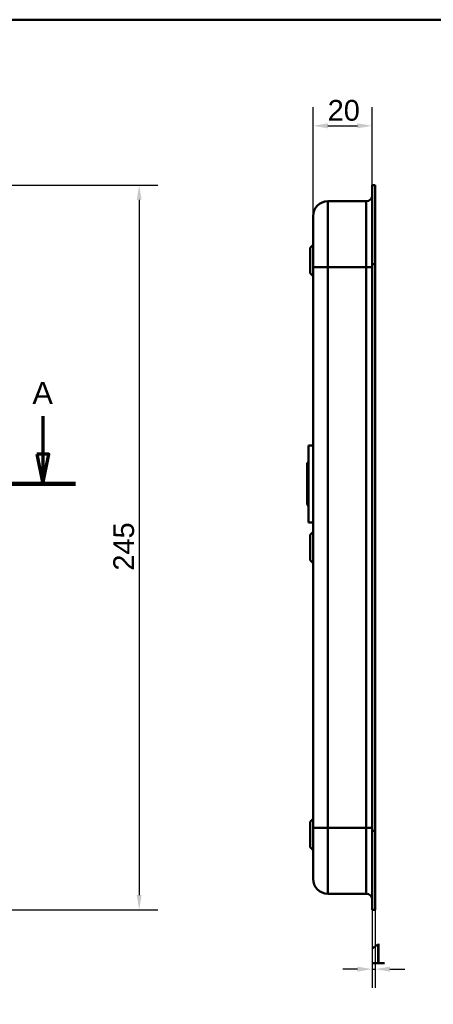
# Model space of a CAD drawing. Header units: millimetres. Extents: x 20 to 833, y 20 to 574.
# Tile 9 of 10: x 298 to 438, y 241 to 574. Entities that reach past the tile are written whole.
import ezdxf

# ---------------------------------------------------------------- set-up
doc = ezdxf.new("R2010")
doc.units = ezdxf.units.MM
doc.header["$LTSCALE"] = 2
for name, color, linetype, lineweight in [('Bemaßungen(DIN)', 7, 'Continuous', 25), ('Schnittansichtslinien(DIN)', 7, 'Continuous', 70), ('Sichtbare Kanten(DIN)', 7, 'Continuous', 50), ('Sichtbare tangentiale Kanten(DIN)', 7, 'Continuous', 50), ('Skizziergeometrie(DIN)', 7, 'Continuous', 50)]:
    doc.layers.add(name, color=color, linetype=linetype, lineweight=lineweight)
doc.styles.add('Aktuell-DINGroßer Text', font='arial.ttf')
doc.styles.add('STANDARD-DIN~0', font='arial.ttf')
doc.dimstyles.new('CAD-LAN', dxfattribs={"dimscale": 2, "dimtxt": 3.5, "dimasz": 2.5, "dimexe": 3.175, "dimexo": 0, "dimgap": 0.8, "dimtad": 1, "dimrnd": 1e-08, "dimtxsty": 'STANDARD-DIN~0', "dimcen": 0.09, "dimdle": 10, "dimclrd": 250, "dimclre": 250, "dimclrt": 250, "dimadec": 0, "dimazin": 2, "dimtfac": 1, "dimtmove": 0, "dimatfit": 3, "dimfxl": 1, "dimtolj": 1, "dimtzin": 0, "dimlwd": 25, "dimlwe": 25, "dimarcsym": 0})

# ---------------------------------------------------------------- blocks, each defined once
blk = doc.blocks.new('Ränder Standardrahmen')
at = {"layer": 'Skizziergeometrie(DIN)', "flags": 128}
blk.add_lwpolyline([(10, 10), (10, 287), (410, 287), (410, 10), (10, 10)], dxfattribs=at)
blk = doc.blocks.new('*D19')
at = {"layer": 'Bemaßungen(DIN)', "color": 250, "linetype": 'Continuous', "lineweight": 25, "true_color": 0x3f3f3f, "transparency": 16777216}
for p, q in [((397.56, 507.62), (397.56, 544.47)), ((417.59, 518.12), (417.59, 544.47)), ((402.56, 538.12), (412.59, 538.12))]:
    blk.add_line(p, q, dxfattribs=at)
at = {"layer": 'Bemaßungen(DIN)', "color": 250, "linetype": 'Continuous', "true_color": 0x3f3f3f, "transparency": 16777216}
for points in [[(402.56, 538.96), (402.56, 537.29), (397.56, 538.12)], [(412.59, 538.96), (412.59, 537.29), (417.59, 538.12)]]:
    blk.add_solid(points, dxfattribs=at)
at = {"layer": 'Defpoints', "color": 0, "linetype": 'Continuous', "transparency": 16777216}
for p in [(417.59, 538.12), (417.59, 518.12), (397.56, 507.62)]:
    blk.add_point(p, dxfattribs=at)
at = {"layer": 'Bemaßungen(DIN)', "color": 250, "linetype": 'Continuous', "lineweight": 25, "true_color": 0x3f3f3f, "transparency": 16777216, "insert": (402.51, 546.87), "char_height": 7, "attachment_point": 1, "style": 'STANDARD-DIN~0'}
blk.add_mtext('\\A1;20', dxfattribs=at)
blk = doc.blocks.new('*D20')
at = {"layer": 'Bemaßungen(DIN)', "color": 250, "linetype": 'Continuous', "lineweight": 25, "true_color": 0x3f3f3f, "transparency": 16777216}
for p, q in [((417.59, 273.12), (417.59, 246.77)), ((418.56, 273.12), (418.56, 246.77)), ((412.59, 253.12), (407.59, 253.12)), ((417.59, 253.12), (418.56, 253.12)), ((423.56, 253.12), (428.56, 253.12))]:
    blk.add_line(p, q, dxfattribs=at)
at = {"layer": 'Bemaßungen(DIN)', "color": 250, "linetype": 'Continuous', "true_color": 0x3f3f3f, "transparency": 16777216}
for points in [[(412.59, 253.96), (412.59, 252.29), (417.59, 253.12)], [(423.56, 253.96), (423.56, 252.29), (418.56, 253.12)]]:
    blk.add_solid(points, dxfattribs=at)
at = {"layer": 'Defpoints', "color": 0, "linetype": 'Continuous', "transparency": 16777216}
for p in [(417.59, 273.12), (418.56, 273.12), (418.56, 253.12)]:
    blk.add_point(p, dxfattribs=at)
at = {"layer": 'Bemaßungen(DIN)', "color": 250, "linetype": 'Continuous', "lineweight": 25, "true_color": 0x3f3f3f, "transparency": 16777216, "insert": (416.79, 261.75), "char_height": 7, "attachment_point": 1, "style": 'STANDARD-DIN~0'}
blk.add_mtext('\\A1;1', dxfattribs=at)
blk = doc.blocks.new('*D22')
at = {"layer": 'Bemaßungen(DIN)', "color": 250, "linetype": 'Continuous', "lineweight": 25, "true_color": 0x3f3f3f, "transparency": 16777216}
for p, q in [((270.73, 518.12), (345.08, 518.12)), ((338.73, 513.12), (338.73, 278.12)), ((270.73, 273.12), (345.08, 273.12))]:
    blk.add_line(p, q, dxfattribs=at)
at = {"layer": 'Bemaßungen(DIN)', "color": 250, "linetype": 'Continuous', "true_color": 0x3f3f3f, "transparency": 16777216}
for points in [[(337.89, 513.12), (339.56, 513.12), (338.73, 518.12)], [(337.89, 278.12), (339.56, 278.12), (338.73, 273.12)]]:
    blk.add_solid(points, dxfattribs=at)
at = {"layer": 'Defpoints', "color": 0, "linetype": 'Continuous', "transparency": 16777216}
for p in [(270.73, 518.12), (270.73, 273.12), (338.73, 273.12)]:
    blk.add_point(p, dxfattribs=at)
at = {"layer": 'Bemaßungen(DIN)', "color": 250, "linetype": 'Continuous', "lineweight": 25, "true_color": 0x3f3f3f, "transparency": 16777216, "insert": (329.98, 387.8), "char_height": 7, "attachment_point": 1, "rotation": 90, "style": 'STANDARD-DIN~0'}
blk.add_mtext('\\A1;245', dxfattribs=at)
blk = doc.blocks.new('2DTransSchnitt0')
at = {"layer": 'Schnittansichtslinien(DIN)', "linetype": 'Continuous'}
for p, q in [((36.55, 219.98), (36.55, 213.56)), ((153.06, 219.98), (153.06, 213.56)), ((35.55, 213.56), (36.55, 208.56)), ((37.55, 213.56), (35.55, 213.56)), ((36.55, 213.56), (36.55, 208.56)), ((36.55, 208.56), (37.55, 213.56)), ((152.06, 213.56), (153.06, 208.56)), ((154.06, 213.56), (152.06, 213.56)), ((153.06, 213.56), (153.06, 208.56)), ((153.06, 208.56), (154.06, 213.56)), ((158.58, 208.56), (31.02, 208.56))]:
    blk.add_line(p, q, dxfattribs=at)
at = {"layer": 'Schnittansichtslinien(DIN)', "linetype": 'Continuous', "lineweight": 140}
for p, q in [((42.07, 208.56), (31.02, 208.56)), ((158.58, 208.56), (147.54, 208.56))]:
    blk.add_line(p, q, dxfattribs=at)
at = {"layer": 'Schnittansichtslinien(DIN)', "linetype": 'Continuous', "flags": 128}
for points in [[(35.55, 213.56), (36.55, 208.56), (37.55, 213.56), (35.55, 213.56)], [(152.06, 213.56), (153.06, 208.56), (154.06, 213.56), (152.06, 213.56)]]:
    blk.add_lwpolyline(points, dxfattribs=at)
at = {"layer": 'Schnittansichtslinien(DIN)'}
for points in [[(35.55, 213.56), (36.55, 208.56), (37.55, 213.56), (35.55, 213.56)], [(152.06, 213.56), (153.06, 208.56), (154.06, 213.56), (152.06, 213.56)]]:
    blk.add_solid(points, dxfattribs=at)
at = {"layer": 'Schnittansichtslinien(DIN)', "char_height": 3.73, "attachment_point": 7, "style": 'Aktuell-DINGroßer Text'}
for insert in [(34.79, 222.06), (151.3, 222.06)]:
    blk.add_mtext('A', dxfattribs=dict(at, insert=insert))

msp = doc.modelspace()

# ---------------------------------------------------------------- linework, layer by layer
at = {"layer": 'Sichtbare Kanten(DIN)'}
for p, q in [((417.5598, 491.3385), (417.5598, 517.1229)), ((417.5898, 517.1229), (417.5598, 517.1229)), ((417.5898, 491.3384), (417.5898, 518.1229)), ((418.5598, 518.1229), (417.5898, 518.1229)), ((418.5598, 518.1229), (418.5598, 491.3384)), ((415.5598, 512.6227), (402.5598, 512.6227)), ((396.5598, 496.8727), (397.5598, 497.8727)), ((396.5598, 488.3727), (396.5598, 496.8727)), ((397.5598, 490.3385), (397.5598, 300.907)), ((417.5598, 299.907), (417.5598, 491.3385)), ((417.5898, 299.9071), (417.5898, 491.3384)), ((418.5598, 491.3384), (418.5598, 299.9071)), ((396.5598, 488.3727), (397.5598, 487.3727)), ((396.0598, 430.1227), (396.0598, 404.1227)), ((396.0598, 430.1227), (397.5598, 430.1227)), ((395.5598, 424.1227), (396.0598, 424.6227)), ((395.5598, 424.1227), (395.5598, 410.1227)), ((395.5598, 410.1227), (396.0598, 409.6227)), ((396.0598, 404.1227), (397.5598, 404.1227)), ((396.5598, 399.8727), (397.5598, 400.8727)), ((396.5598, 391.3727), (396.5598, 399.8727)), ((396.5598, 391.3727), (397.5598, 390.3727)), ((396.5598, 302.8727), (397.5598, 303.8727)), ((396.5598, 294.3727), (396.5598, 302.8727)), ((417.5598, 274.1226), (417.5598, 299.907)), ((417.5898, 273.1226), (417.5898, 299.9071)), ((418.5598, 299.9071), (418.5598, 273.1226)), ((396.5598, 294.3727), (397.5598, 293.3727)), ((415.5598, 278.6227), (402.5598, 278.6227)), ((417.5598, 274.1226), (417.5898, 274.1226)), ((418.5598, 273.1226), (417.5898, 273.1226))]:
    msp.add_line(p, q, dxfattribs=at)
for points in [[(397.5598, 507.6227), (397.5598, 510.3842), (399.7983, 512.6227), (402.5598, 512.6227)], [(417.5598, 514.6221), (417.5594, 513.5178), (416.6641, 512.6227), (415.5598, 512.6227)], [(402.5598, 278.6228), (399.7983, 278.6228), (397.5598, 280.8613), (397.5598, 283.6228)], [(417.5598, 276.6228), (417.5598, 277.7273), (416.6643, 278.6228), (415.5598, 278.6228)]]:
    msp.add_open_spline(points, degree=3, dxfattribs=at)
for points, knots in [([(397.5598, 507.6227), (397.5598, 507.6227), (397.5598, 507.6227), (397.5598, 507.6227), (397.5598, 507.6227), (397.5598, 507.6224), (397.5598, 507.6134), (397.5598, 507.6087), (397.5598, 507.6015), (397.5598, 507.5908), (397.5598, 507.5803), (397.5598, 507.5668), (397.5598, 507.5483), (397.5598, 507.5479), (397.5598, 507.5475), (397.5598, 507.547), (397.5598, 507.5094), (397.5598, 507.4553), (397.5598, 507.3769), (397.5598, 507.3757), (397.5598, 507.3745), (397.5598, 507.3733), (397.5598, 507.2936), (397.5598, 507.1899), (397.5598, 507.0558), (397.5598, 507.0546), (397.5598, 507.0534), (397.5598, 507.0522), (397.5598, 506.9161), (397.5598, 506.7485), (397.5598, 506.5485), (397.5598, 506.5474), (397.5598, 506.5462), (397.5598, 506.545), (397.5598, 506.3431), (397.5598, 506.1046), (397.5598, 505.8326), (397.5598, 505.5611), (397.5598, 505.2527), (397.5598, 504.9113), (397.5598, 504.5708), (397.5598, 504.1941), (397.5598, 503.7874), (397.5598, 503.3823), (397.5598, 502.9425), (397.5598, 502.4775), (397.5598, 502.0134), (397.5598, 501.5183), (397.5598, 501.0027), (397.5598, 500.4899), (397.5598, 499.9504), (397.5598, 499.398), (397.5598, 498.8458), (397.5598, 498.2724), (397.5598, 497.6922), (397.5598, 497.688), (397.5598, 497.6837), (397.5598, 497.6794), (397.5598, 497.1001), (397.5598, 496.5082), (397.5598, 495.9136), (397.5598, 495.9051), (397.5598, 495.8965), (397.5598, 495.8879), (397.5598, 495.2902), (397.5598, 494.6878), (397.5598, 494.0616), (397.5598, 494.0542), (397.5598, 494.0468), (397.5598, 494.0395), (397.5598, 493.728), (397.5598, 493.4262), (397.5598, 493.1173), (397.5598, 492.7996), (397.5598, 492.4837), (397.5598, 492.1683), (397.5598, 491.5566), (397.5598, 490.9467), (397.5598, 490.3385)], [0, 0, 0, 0, 0.00753249, 0.00753249, 0.00753249, 0.18362067, 0.18362067, 0.18362067, 0.27627876, 0.27627876, 0.27627876, 0.36651363, 0.36651363, 0.36651363, 0.36862725, 0.36862725, 0.36862725, 0.55006328, 0.55006328, 0.55006328, 0.55279107, 0.55279107, 0.55279107, 0.73546439, 0.73546439, 0.73546439, 0.73708859, 0.73708859, 0.73708859, 0.92172424, 0.92172424, 0.92172424, 0.92280363, 0.92280363, 0.92280363, 1.10897725, 1.10897725, 1.10897725, 1.29469292, 1.29469292, 1.29469292, 1.47991699, 1.47991699, 1.47991699, 1.6643958, 1.6643958, 1.6643958, 1.84853346, 1.84853346, 1.84853346, 2.0316816, 2.0316816, 2.0316816, 2.21476132, 2.21476132, 2.21476132, 2.21610645, 2.21610645, 2.21610645, 2.39887009, 2.39887009, 2.39887009, 2.40151066, 2.40151066, 2.40151066, 2.58520671, 2.58520671, 2.58520671, 2.58737396, 2.58737396, 2.58737396, 2.67888501, 2.67888501, 2.67888501, 2.77299805, 2.77299805, 2.77299805, 2.95556161, 2.95556161, 2.95556161, 2.95556161]), ([(397.5598, 300.907), (397.5598, 300.6662), (397.5598, 300.4253), (397.5598, 300.1844), (397.5598, 300.0367), (397.5598, 299.8891), (397.5598, 299.7415), (397.5598, 299.6677), (397.5598, 299.5939), (397.5598, 299.52), (397.5598, 299.4462), (397.5598, 299.3724), (397.5598, 299.2986), (397.5598, 299.2248), (397.5598, 299.151), (397.5598, 299.0772), (397.5598, 298.7647), (397.5598, 298.4511), (397.5598, 298.1315), (397.5598, 297.8193), (397.5598, 297.5175), (397.5598, 297.206), (397.5598, 297.1987), (397.5598, 297.1913), (397.5598, 297.1839), (397.5598, 296.5577), (397.5598, 295.9553), (397.5598, 295.3576), (397.5598, 295.349), (397.5598, 295.3404), (397.5598, 295.3318), (397.5598, 294.7373), (397.5598, 294.1454), (397.5598, 293.566), (397.5598, 293.5618), (397.5598, 293.5575), (397.5598, 293.5532), (397.5598, 292.9731), (397.5598, 292.3997), (397.5598, 291.8475), (397.5598, 291.295), (397.5598, 290.7555), (397.5598, 290.2427), (397.5598, 289.728), (397.5598, 289.2333), (397.5598, 288.7698), (397.5598, 288.3041), (397.5598, 287.8638), (397.5598, 287.458), (397.5598, 287.051), (397.5598, 286.6747), (397.5598, 286.3342), (397.5598, 285.9929), (397.5598, 285.6843), (397.5598, 285.4129), (397.5598, 285.1408), (397.5598, 284.9024), (397.5598, 284.7004), (397.5598, 284.6993), (397.5598, 284.6981), (397.5598, 284.6969), (397.5598, 284.497), (397.5598, 284.3294), (397.5598, 284.1933), (397.5598, 284.1921), (397.5598, 284.1909), (397.5598, 284.1897), (397.5598, 284.0556), (397.5598, 283.9519), (397.5598, 283.8722), (397.5598, 283.871), (397.5598, 283.8698), (397.5598, 283.8686), (397.5598, 283.7902), (397.5598, 283.7361), (397.5598, 283.6985), (397.5598, 283.698), (397.5598, 283.6976), (397.5598, 283.6972), (397.5598, 283.6787), (397.5598, 283.6652), (397.5598, 283.6548), (397.5598, 283.644), (397.5598, 283.6368), (397.5598, 283.6321), (397.5598, 283.6238), (397.5598, 283.6227), (397.5598, 283.6227)], [0, 0, 0, 0, 0.07226266, 0.07226266, 0.07226266, 0.11656523, 0.11656523, 0.11656523, 0.13871652, 0.13871652, 0.13871652, 0.16086781, 0.16086781, 0.16086781, 0.18301126, 0.18301126, 0.18301126, 0.27669778, 0.27669778, 0.27669778, 0.3682092, 0.3682092, 0.3682092, 0.37037646, 0.37037646, 0.37037646, 0.55407306, 0.55407306, 0.55407306, 0.55671363, 0.55671363, 0.55671363, 0.73947785, 0.73947785, 0.73947785, 0.74082296, 0.74082296, 0.74082296, 0.92390342, 0.92390342, 0.92390342, 1.10705238, 1.10705238, 1.10705238, 1.29091494, 1.29091494, 1.29091494, 1.47567036, 1.47567036, 1.47567036, 1.66089483, 1.66089483, 1.66089483, 1.84661085, 1.84661085, 1.84661085, 2.03278499, 2.03278499, 2.03278499, 2.03386442, 2.03386442, 2.03386442, 2.21850073, 2.21850073, 2.21850073, 2.22012502, 2.22012502, 2.22012502, 2.40279916, 2.40279916, 2.40279916, 2.40552713, 2.40552713, 2.40552713, 2.58696442, 2.58696442, 2.58696442, 2.58907823, 2.58907823, 2.58907823, 2.67931386, 2.67931386, 2.67931386, 2.7720228, 2.7720228, 2.7720228, 2.93108274, 2.93108274, 2.93108274, 2.93108274])]:
    msp.add_open_spline(points, degree=3, knots=knots, dxfattribs=at)
at = {"layer": 'Sichtbare tangentiale Kanten(DIN)'}
for p, q in [((402.5598, 512.6227), (402.5598, 490.3385)), ((415.5598, 490.3384), (415.5598, 512.6227)), ((402.5598, 490.3384), (402.5598, 300.9071)), ((415.5598, 490.3384), (402.5598, 490.3384)), ((415.5598, 300.9071), (415.5598, 490.3384)), ((417.5898, 491.3385), (417.5598, 491.3385)), ((418.5598, 491.3384), (417.5898, 491.3384)), ((402.5598, 300.9071), (415.5598, 300.9071)), ((402.5598, 300.9071), (402.5598, 278.6228)), ((415.5598, 278.6228), (415.5598, 300.9071)), ((417.5898, 299.907), (417.5598, 299.907)), ((418.5598, 299.9071), (417.5898, 299.9071))]:
    msp.add_line(p, q, dxfattribs=at)
for points in [[(402.5598, 490.3385), (399.7983, 490.3385), (397.5598, 490.3385), (397.5598, 490.3385)], [(417.5598, 490.3384), (417.5598, 490.3384), (416.6643, 490.3384), (415.5598, 490.3384)], [(402.5598, 300.9071), (399.7983, 300.9071), (397.5598, 300.907), (397.5598, 300.907)], [(417.5598, 300.9071), (417.5596, 300.9071), (416.6642, 300.9071), (415.5598, 300.9071)]]:
    msp.add_open_spline(points, degree=3, dxfattribs=at)

# ---------------------------------------------------------------- block references
at = {"xscale": 2, "yscale": 2, "zscale": 2}
msp.add_blockref('Ränder Standardrahmen', (0, 0), dxfattribs=at)
at = {"layer": 'Schnittansichtslinien(DIN)', "xscale": 2, "yscale": 2, "zscale": 2}
msp.add_blockref('2DTransSchnitt0', (0, 0), dxfattribs=at)

# ---------------------------------------------------------------- dimensions: what is measured, and where the dimension line sits
at = {"layer": 'Bemaßungen(DIN)', "color": 250, "linetype": 'Continuous', "lineweight": 25, "true_color": 0x3f3f3f}
for base, p1, p2, angle, override, picture, middle in [((417.5898, 538.1229), (397.5598, 507.6227), (417.5898, 518.1229), 180, {"dimgap": 0.8, "dimdec": 0, "dimtol": 0, "dimlim": 0, "dimtp": 0, "dimtm": 0, "dimtdec": 2, "dimtofl": 0, "dimatfit": 1}, '*D19', (407.5748, 538.1229)), ((338.7275, 273.1228), (270.7275, 518.1227), (270.7275, 273.1228), 90, {"dimgap": 0.8, "dimdec": 2, "dimtol": 0, "dimlim": 0, "dimtp": 0, "dimtm": 0, "dimtdec": 2, "dimtofl": 0, "dimatfit": 1}, '*D22', (338.7275, 395.6228)), ((418.5598, 253.1226), (417.5898, 273.1228), (418.5598, 273.1228), 180, {"dimgap": 0.8, "dimdec": 1, "dimtol": 0, "dimlim": 0, "dimtp": 0, "dimtm": 0, "dimtdec": 2, "dimtofl": 1, "dimatfit": 1}, '*D20', (418.0748, 253.1226))]:
    dim = msp.add_linear_dim(base=base, p1=p1, p2=p2, angle=angle, dimstyle='CAD-LAN', override=override, dxfattribs=at)
    dim.commit()
    dim.dimension.update_dxf_attribs({"geometry": picture, "text_midpoint": middle, "dimtype": 160})

doc.saveas('drawing.dxf')
